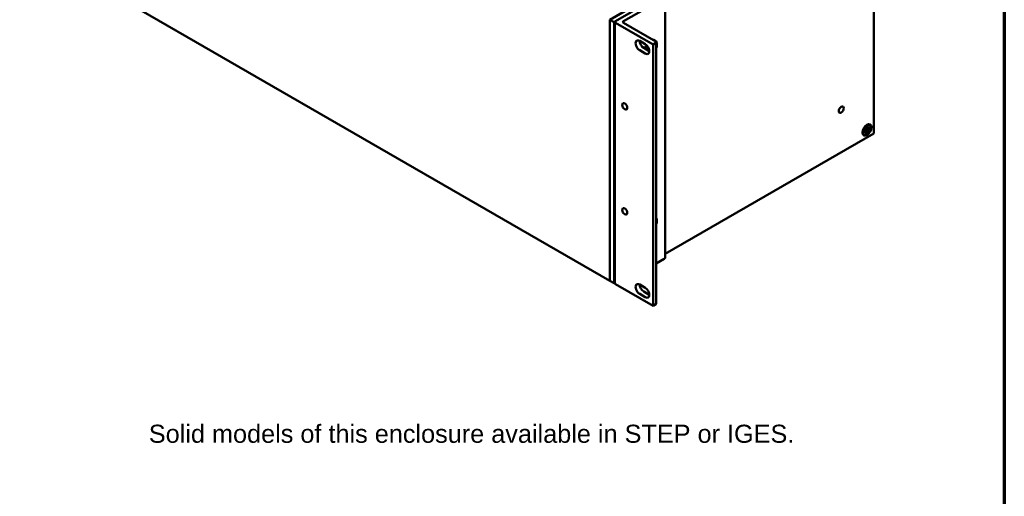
# Model space of a CAD drawing. Header units: millimetres. Extents: x 25 to 1702, y 51 to 1067.
# Tile 12 of 15: x 1157 to 1702, y 480 to 743. Entities that reach past the tile are written whole.
import ezdxf

# ---------------------------------------------------------------- set-up
doc = ezdxf.new("R2010")
doc.units = ezdxf.units.MM
doc.header["$LTSCALE"] = 2
for name, color, linetype, lineweight in [('Border (ANSI)', 7, 'Continuous', 70), ('Symbol (ANSI)', 7, 'Continuous', 25), ('Visible (ANSI)', 7, 'Continuous', 50)]:
    doc.layers.add(name, color=color, linetype=linetype, lineweight=lineweight)
doc.styles.add('Note Text (ANSI)', font='tahoma.ttf')

# ---------------------------------------------------------------- blocks, each defined once
blk = doc.blocks.new('Borders Default Border')
at = {"layer": 'Border (ANSI)', "flags": 128}
blk.add_lwpolyline([(12.7, 25.4), (12.7, 533.4), (850.9, 533.4), (850.9, 25.4), (12.7, 25.4)], dxfattribs=at)

msp = doc.modelspace()

# ---------------------------------------------------------------- linework, layer by layer
at = {"layer": 'Visible (ANSI)'}
for p, q in [((1629.5799, 825.1221), (1629.5799, 680.5712)), ((1189.9893, 768.4675), (1483.6508, 598.922)), ((1486.603, 742.5822), (1512.8366, 757.7282)), ((1513.6675, 755.6155), (1491.0931, 742.5822)), ((1514.2533, 611.8811), (1514.2533, 756.432)), ((1495.318, 750.1984), (1483.6508, 743.4623)), ((1483.6508, 598.922), (1483.6508, 743.4729)), ((1483.6508, 743.4623), (1485.8958, 742.1661)), ((1483.6508, 598.9113), (1483.6508, 743.4623)), ((1485.8958, 742.1661), (1486.512, 742.5218)), ((1485.8958, 597.6152), (1485.8958, 742.1661)), ((1486.3101, 597.623), (1486.3101, 742.1739)), ((1507.4485, 729.7305), (1486.603, 741.7657)), ((1491.0931, 741.7657), (1508.9864, 731.4349)), ((1500.0663, 731.7113), (1503.1563, 729.9273)), ((1508.9864, 730.6184), (1507.4485, 729.7305)), ((1509.2793, 586.4758), (1509.2793, 731.0267)), ((1503.1563, 724.7425), (1500.0663, 726.5266)), ((1502.3113, 727.8228), (1505.4014, 726.0387)), ((1504.2714, 727.1126), (1505.1181, 727.4627)), ((1504.6191, 726.4904), (1505.2462, 726.9551)), ((1505.2205, 727.1627), (1504.9211, 727.3813)), ((1505.1994, 727.2301), (1504.9665, 727.4)), ((1505.1667, 726.1742), (1505.3613, 726.5497)), ((1505.3818, 726.3918), (1505.2221, 726.1422)), ((1507.4485, 585.1796), (1507.4485, 729.7305)), ((1624.2557, 682.0598), (1625.0867, 682.3479)), ((1624.2557, 681.1682), (1625.0867, 681.8397)), ((1624.7414, 683.1263), (1625.4344, 682.8643)), ((1624.7414, 683.1263), (1625.1785, 682.874)), ((1625.3148, 682.6572), (1624.7414, 683.1263)), ((1624.7414, 680.6626), (1625.3148, 681.7939)), ((1625.4344, 681.7248), (1624.7414, 680.6626)), ((1625.2697, 681.8742), (1624.7708, 682.2384)), ((1625.5435, 681.7161), (1624.8096, 682.2518)), ((1626.1765, 682.2978), (1625.1784, 682.874)), ((1625.4222, 684.0802), (1625.5882, 683.2165)), ((1625.4222, 680.4948), (1625.5882, 681.5502)), ((1626.0899, 683.2949), (1625.5251, 683.5448)), ((1626.3637, 683.1368), (1625.5329, 683.5045)), ((1626.1943, 684.526), (1626.0283, 683.4706)), ((1626.1943, 680.9406), (1626.0283, 681.8042)), ((1626.875, 681.8945), (1626.1765, 682.2978)), ((1626.1821, 683.296), (1626.875, 684.3581)), ((1626.875, 681.8945), (1626.1821, 682.1565)), ((1626.875, 684.3581), (1626.3016, 683.2269)), ((1626.3016, 682.3636), (1626.875, 681.8945)), ((1627.3608, 683.8525), (1626.5298, 683.181)), ((1627.3608, 682.9609), (1626.5298, 682.6729)), ((1627.3195, 685.128), (1626.9312, 685.3522)), ((1629.5799, 680.5712), (1514.2533, 613.9873)), ((1624.2969, 679.8927), (1623.9086, 680.1169)), ((1513.6675, 611.0646), (1509.2793, 608.5311)), ((1483.6508, 598.9113), (1485.8958, 597.6152)), ((1486.3101, 597.8543), (1485.8958, 597.6152)), ((1507.4485, 585.1796), (1486.603, 597.2147)), ((1500.0663, 596.9077), (1503.1563, 595.1237)), ((1503.1563, 589.9389), (1500.0663, 591.723)), ((1502.3113, 593.0192), (1505.4014, 591.2351)), ((1508.9864, 586.0675), (1507.4485, 585.1796))]:
    msp.add_line(p, q, dxfattribs=at)
for centre, major_axis, ratio, start_param, end_param in [((1487.3101, 742.1739), (-1, 0), 0.57735027, 5.49778714, 7.06858347), ((1491.8002, 742.1739), (-1, 0), 0.57735027, 5.49778714, 7.06858347), ((1500.0663, 729.1189), (-1.5875, 2.7496), 0.57735027, 5.49778714, 8.6393798), ((1502.3113, 730.4151), (1.5875, -2.7496), 0.57735027, 3.92699082, 5.49778714), ((1506.1014, 727.7292), (2.5, 4.3301), 0.57735027, 5.04411257, 6.65860305), ((1508.2793, 731.0267), (1, 0), 0.57735027, 5.49778714, 7.06858347), ((1506.1014, 727.7292), (2.5, 4.3301), 0.57735027, 1.50213757, 1.94206971), ((1503.1563, 727.3349), (1.5875, -2.7496), 0.57735027, 5.49778714, 8.6393798), ((1506.1014, 727.7292), (2.1146, 3.6625), 0.57735027, 1.51814069, 2.01411053), ((1505.28, 726.6995), (-0.1702, -0.2948), 0.57735027, 3.95251844, 4.06793269), ((1625.1246, 682.589), (0.1369, 0.2371), 0.57735027, 3.72976432, 5.3106226), ((1625.1246, 681.6425), (0.1369, 0.2371), 0.57735027, 5.68495169, 7.26580997), ((1625.5482, 682.9326), (0.4454, 0.0287), 0.14124319, 3.72429495, 4.44502398), ((1625.3126, 682.5245), (-0.1978, 0.4001), 0.14124319, 4.97975398, 5.70048301), ((1625.5482, 681.4021), (-0.4247, 0.2713), 0.49491734, 5.27687197, 5.63631649), ((1625.3984, 683.0631), (0.1369, 0.2371), 0.57735027, 4.11415537, 5.69501364), ((1625.3984, 681.4844), (0.1369, 0.2371), 0.57735027, 5.30056065, 6.88141892), ((1626.2181, 683.5364), (-0.1369, -0.2371), 0.57735027, 5.30056065, 6.88141892), ((1626.2181, 681.9576), (-0.1369, -0.2371), 0.57735027, 4.11415537, 5.69501364), ((1626.4024, 681.8953), (0.2229, -0.4046), 0.21077316, 3.17999778, 3.90072681), ((1626.638, 682.3033), (-0.4618, -0.0093), 0.21077316, 5.52405115, 6.24478018), ((1626.638, 683.2898), (0.4473, -0.2321), 0.49491734, 3.78846147, 4.14790599), ((1626.4918, 683.3783), (-0.1369, -0.2371), 0.57735027, 5.68495169, 7.26580997), ((1626.4918, 682.4318), (-0.1369, -0.2371), 0.57735027, 3.72976432, 5.3106226), ((1506.1014, 630.2144), (2.5, 4.3301), 0.57735027, 5.04411257, 5.95146172), ((1512.2533, 611.8811), (2, 0), 0.57735027, 5.49778714, 6.28318531), ((1487.3101, 597.623), (-1, 0), 0.57735027, 0, 0.78539816), ((1500.0663, 594.3154), (-1.5875, 2.7496), 0.57735027, 5.49778714, 8.6393798), ((1502.3113, 595.6116), (1.5875, -2.7496), 0.57735027, 3.92699082, 5.49778714), ((1503.1563, 592.5313), (1.5875, -2.7496), 0.57735027, 5.49778714, 8.6393798), ((1508.2793, 586.4758), (1, 0), 0.57735027, 5.49778714, 6.28318531)]:
    msp.add_ellipse(centre, major_axis=major_axis, ratio=ratio, start_param=start_param, end_param=end_param, dxfattribs=at)
for centre, major_axis in [((1491.8228, 695.5111), (-0.9969, 1.7268)), ((1611.6194, 693.7119), (0.9905, 1.7156)), ((1625.8082, 682.5104), (1.75, 3.0311)), ((1625.8082, 682.5104), (-1.5113, -2.6176)), ((1491.8228, 637.4419), (-0.9969, 1.7268))]:
    msp.add_ellipse(centre, major_axis=major_axis, ratio=0.57735027, dxfattribs=at)
for points, knots in [([(1504.2939, 726.6781), (1504.2928, 726.7238), (1504.293, 726.7705), (1504.2967, 726.8742), (1504.3006, 726.9314), (1504.3114, 727.0374), (1504.3176, 727.0858), (1504.3251, 727.1348)], [1.54175258, 1.54175258, 1.54175258, 1.54175258, 1.612322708, 1.612322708, 1.695064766, 1.695064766, 1.762641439, 1.762641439, 1.762641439, 1.762641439]), ([(1624.3105, 681.3027), (1624.3125, 681.2948), (1624.3137, 681.2869), (1624.3144, 681.2607), (1624.3089, 681.2383), (1624.2902, 681.2024), (1624.2735, 681.1826), (1624.2557, 681.1682)], [0.074205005, 0.074205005, 0.074205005, 0.074205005, 0.0772941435, 0.0772941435, 0.0849994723, 0.0849994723, 0.0927103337, 0.0927103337, 0.0927103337, 0.0927103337]), ([(1624.3107, 681.3028), (1624.3, 681.3465), (1624.2912, 681.3926), (1624.2779, 681.4893), (1624.2734, 681.5398), (1624.2688, 681.6448), (1624.2688, 681.6992), (1624.2735, 681.8111), (1624.2782, 681.8687), (1624.2911, 681.9768), (1624.2986, 682.027), (1624.3078, 682.0779)], [1.326909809, 1.326909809, 1.326909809, 1.326909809, 1.424619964, 1.424619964, 1.522330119, 1.522330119, 1.620040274, 1.620040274, 1.717750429, 1.717750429, 1.799646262, 1.799646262, 1.799646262, 1.799646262]), ([(1625.4326, 684.026), (1625.472, 684.0594), (1625.5117, 684.0911), (1625.5989, 684.1563), (1625.6465, 684.1891), (1625.7411, 684.2491), (1625.7882, 684.2763), (1625.8813, 684.3249), (1625.9274, 684.3463), (1626.0178, 684.3831), (1626.0621, 684.3985), (1626.1053, 684.4111)], [2.912742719, 2.912742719, 2.912742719, 2.912742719, 2.994638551, 2.994638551, 3.092348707, 3.092348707, 3.190058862, 3.190058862, 3.287769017, 3.287769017, 3.385479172, 3.385479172, 3.385479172, 3.385479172]), ([(1626.08, 681.1161), (1626.0965, 681.1018), (1626.1137, 681.0845), (1626.1436, 681.0489), (1626.1603, 681.0243), (1626.1819, 680.983), (1626.1907, 680.9591), (1626.1943, 680.9406)], [0.0709778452, 0.0709778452, 0.0709778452, 0.0709778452, 0.0772941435, 0.0772941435, 0.0849994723, 0.0849994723, 0.0927103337, 0.0927103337, 0.0927103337, 0.0927103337]), ([(1626.1943, 684.526), (1626.1907, 684.5034), (1626.1819, 684.4791), (1626.1603, 684.4449), (1626.1436, 684.429), (1626.1206, 684.4165), (1626.1131, 684.4135), (1626.1052, 684.4113)], [0.0309540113, 0.0309540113, 0.0309540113, 0.0309540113, 0.0386648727, 0.0386648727, 0.0463702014, 0.0463702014, 0.04945934, 0.04945934, 0.04945934, 0.04945934]), ([(1627.3608, 682.9609), (1627.343, 682.9548), (1627.3178, 682.9504), (1627.2712, 682.9485), (1627.2416, 682.9507), (1627.1958, 682.9588), (1627.1722, 682.9651), (1627.1516, 682.9722)], [0.0309540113, 0.0309540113, 0.0309540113, 0.0309540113, 0.0386648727, 0.0386648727, 0.0463702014, 0.0463702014, 0.0526864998, 0.0526864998, 0.0526864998, 0.0526864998])]:
    msp.add_open_spline(points, degree=3, knots=knots, dxfattribs=at)
for points, weights in [([(1626.08, 681.1161), (1625.8145, 681.3434), (1625.5864, 681.5389)], [1.00354073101, 1.01302398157, 1.01682680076]), ([(1626.5387, 683.1882), (1626.822, 683.0884), (1627.1516, 682.9722)], [1.01682680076, 1.01302398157, 1.00354073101])]:
    msp.add_rational_spline(points, weights, degree=2, dxfattribs=at)

# ---------------------------------------------------------------- block references
at = {"xscale": 2, "yscale": 2, "zscale": 2}
msp.add_blockref('Borders Default Border', (0, 0), dxfattribs=at)

# ---------------------------------------------------------------- texts
at = {"layer": 'Symbol (ANSI)', "color": 5, "true_color": 0x0000ff, "insert": (1228.508, 519.3694), "char_height": 10, "width": 416.721333, "attachment_point": 1, "line_spacing_factor": 0.629481, "style": 'Note Text (ANSI)'}
msp.add_mtext('{\\fArial|b0|i0|c0|p34;Solid models of this enclosure available in STEP or IGES.}', dxfattribs=at)

doc.saveas('drawing.dxf')
